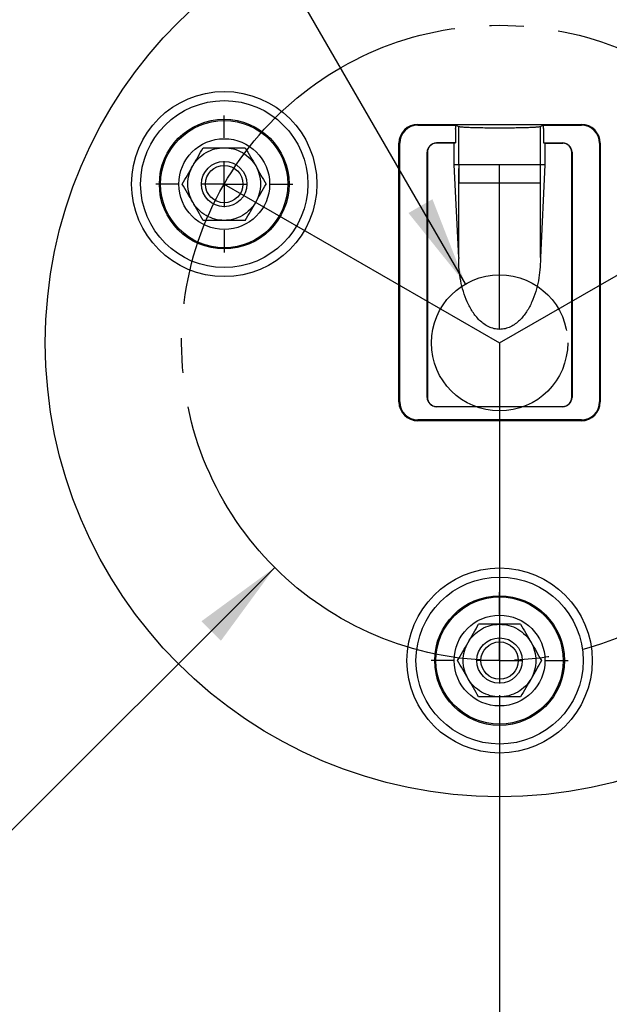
# Model space of a CAD drawing. Header units: millimetres. Extents: x 19 to 819, y 19 to 629.
# Tile 3 of 16: x 135 to 199, y 122 to 230. Entities that reach past the tile are written whole.
import ezdxf

# ---------------------------------------------------------------- set-up
doc = ezdxf.new("R2010")
doc.units = ezdxf.units.MM
doc.header["$LTSCALE"] = 3
doc.linetypes.add('SLD-Center', pattern=[19.05, 15.24, -1.27, 1.27, -1.27])
doc.linetypes.add('SLD-Solid', pattern=[0])
doc.layers.add('CENTER', color=40, linetype='SLD-Center')
doc.layers.add('DIMENSIONS', color=140, linetype='SLD-Solid', lineweight=25)
doc.styles.add('SLDTEXTSTYLE0', font='TXT', dxfattribs={"width": 0.7})
doc.dimstyles.new('SLDDIMSTYLE2', dxfattribs={"dimtxt": 6.474023, "dimasz": 9.906, "dimexe": 0, "dimexo": 0.0625, "dimgap": 1.618506, "dimtad": 0, "dimtih": 1, "dimtoh": 1, "dimdec": 4, "dimlfac": 3, "dimzin": 12, "dimdsep": 46, "dimtxsty": 'SLDTEXTSTYLE0', "dimsah": 1, "dimcen": 0.09, "dimadec": 0, "dimazin": 3, "dimtfac": 1, "dimtdec": 0, "dimtofl": 0, "dimtmove": 0, "dimatfit": 3, "dimfxl": 0, "dimfrac": 2, "dimtolj": 1, "dimtzin": 12, "dimarcsym": 0})
doc.dimstyles.new('SLDDIMSTYLE3', dxfattribs={"dimtxt": 6.474023, "dimasz": 9.906, "dimexe": 0, "dimexo": 0.0625, "dimgap": 1.618506, "dimtad": 0, "dimtih": 1, "dimtoh": 1, "dimrnd": 1e-09, "dimzin": 4, "dimdsep": 46, "dimtxsty": 'SLDTEXTSTYLE0', "dimsah": 1, "dimcen": 0, "dimadec": 0, "dimazin": 1, "dimtfac": 1, "dimtofl": 0, "dimtmove": 0, "dimatfit": 3, "dimfxl": 0, "dimfrac": 2, "dimtolj": 1, "dimtzin": 12, "dimarcsym": 0})

# ---------------------------------------------------------------- blocks, each defined once
blk = doc.blocks.new('_D_5')
at = {"layer": 'DIMENSIONS'}
for p, q in [((220.95, 213.96), (274.06, 244.63)), ((187.34, 155.75), (187.34, 94.42))]:
    blk.add_line(p, q, dxfattribs=at)
for start, end in [(335.6157, 30), (270, 328.2371)]:
    blk.add_arc((187.34, 194.56), 90.61, start, end, dxfattribs=at)
for points in [[(265.81, 239.86), (268.93, 230.34), (271.65, 231.72)], [(187.34, 103.94), (197.31, 102.96), (197.15, 106)]]:
    blk.add_solid(points, dxfattribs=at)
at = {"layer": 'DIMENSIONS', "insert": (256.97, 155.04), "char_height": 6.35, "attachment_point": 1, "style": 'SLDTEXTSTYLE0'}
blk.add_mtext('120°', dxfattribs=at)
blk = doc.blocks.new('_D_6')
at = {"layer": 'DIMENSIONS'}
for p, q in [((162.59, 169.81), (128.27, 135.49)), ((82.71, 144.89), (80.54, 144.89)), ((80.54, 144.89), (80.54, 134.6)), ((101.95, 144.89), (104.13, 144.89)), ((104.13, 144.89), (104.13, 134.6)), ((80.54, 134.6), (82.71, 134.6)), ((104.13, 134.6), (101.95, 134.6)), ((128.27, 135.49), (111.6, 135.49))]:
    blk.add_line(p, q, dxfattribs=at)
blk.add_solid([(162.59, 169.81), (154.51, 163.88), (156.66, 161.73)], dxfattribs=at)
at = {"layer": 'DIMENSIONS', "char_height": 6.35, "attachment_point": 1, "style": 'SLDTEXTSTYLE0'}
for s, insert in [('%%c', (77.83, 154.53)), ('70.0', (87.6, 154.53)), ('2.76', (82.71, 142.79)), ('B.C.', (83.39, 131.05))]:
    blk.add_mtext(s, dxfattribs=dict(at, insert=insert))
blk = doc.blocks.new('_D_7')
at = {"layer": 'DIMENSIONS'}
for p, q in [((100.3, 275.4), (98.12, 275.4)), ((98.12, 275.4), (98.12, 265.12)), ((119.54, 275.4), (121.71, 275.4)), ((121.71, 275.4), (121.71, 265.12)), ((98.12, 265.12), (100.3, 265.12)), ((121.71, 265.12), (119.54, 265.12)), ((149.06, 260.86), (131.84, 260.86)), ((183.59, 201.05), (149.06, 260.86))]:
    blk.add_line(p, q, dxfattribs=at)
blk.add_solid([(183.59, 201.05), (179.95, 210.39), (177.31, 208.87)], dxfattribs=at)
at = {"layer": 'DIMENSIONS', "char_height": 6.35, "attachment_point": 1, "style": 'SLDTEXTSTYLE0'}
for s, insert in [('%%c', (95.41, 285.04)), ('15.0', (105.19, 285.04)), ('0.59', (100.3, 273.3)), ('WIRING', (92.76, 261.56)), ('CUTOUT', (92.21, 251.27))]:
    blk.add_mtext(s, dxfattribs=dict(at, insert=insert))
blk = doc.blocks.new('SW_CENTERMARKSYMBOL_0')
at = {"layer": 'CENTER', "color": 0}
for p, q in [((0, 5.08), (0, 7.54)), ((0, 0), (0, 2.54)), ((-5.08, 0), (-7.54, 0)), ((0, 0), (-2.54, 0)), ((0, 0), (0, -2.54)), ((0, 0), (2.54, 0)), ((5.08, 0), (7.54, 0)), ((0, -5.08), (0, -7.54))]:
    blk.add_line(p, q, dxfattribs=at)
blk = doc.blocks.new('SW_CENTERMARKSYMBOL_1')
at = {"layer": 'CENTER', "color": 0}
for p, q in [((0, 5.08), (0, 7.54)), ((0, 0), (0, 2.54)), ((-5.08, 0), (-7.54, 0)), ((0, 0), (-2.54, 0)), ((0, 0), (0, -2.54)), ((0, 0), (2.54, 0)), ((5.08, 0), (7.54, 0)), ((0, -5.08), (0, -7.54))]:
    blk.add_line(p, q, dxfattribs=at)

msp = doc.modelspace()

# ---------------------------------------------------------------- linework, layer by layer
for p, q in [((178.33739, 218.634157), (196.33739, 218.634157)), ((178.33739, 218.634157), (178.33739, 218.548602)), ((178.33739, 218.548602), (182.492118, 218.548602)), ((182.492118, 218.548602), (182.854514, 218.403953)), ((182.492118, 218.548602), (182.492118, 218.191659)), ((182.492118, 218.123004), (182.492118, 218.191659)), ((182.492118, 218.123004), (182.492118, 216.58526)), ((182.854514, 217.5513), (182.854514, 218.403953)), ((191.820266, 218.403953), (192.182662, 218.548602)), ((191.820266, 218.403953), (191.820266, 217.5513)), ((192.182662, 218.548602), (196.33739, 218.548602)), ((192.182662, 218.191659), (192.182662, 218.548602)), ((192.182662, 218.191659), (192.182662, 218.123004)), ((192.182662, 218.123004), (192.182662, 217.790576)), ((196.33739, 218.548602), (196.33739, 218.634157)), ((182.854514, 214.184451), (182.854514, 217.5513)), ((191.820266, 217.5513), (191.820266, 214.18455)), ((192.182662, 217.790576), (192.182662, 216.830934)), ((176.260565, 188.057332), (176.260565, 216.557332)), ((176.34612, 216.557332), (176.260565, 216.557332)), ((176.34612, 188.057332), (176.34612, 216.557332)), ((180.38739, 216.557332), (180.38739, 216.58526)), ((182.492118, 216.58526), (180.38739, 216.58526)), ((182.352137, 216.557332), (180.38739, 216.557332)), ((182.352137, 216.557332), (182.492118, 216.58526)), ((182.352137, 214.18455), (182.352137, 216.557332)), ((192.182662, 216.830934), (192.182662, 216.58526)), ((192.322644, 216.557332), (192.182662, 216.58526)), ((192.182662, 216.58526), (194.28739, 216.58526)), ((192.322644, 216.557332), (194.28739, 216.557332)), ((192.322644, 216.557332), (192.322644, 214.18455)), ((194.28739, 216.557332), (194.28739, 216.58526)), ((198.32866, 216.557332), (198.32866, 188.057332)), ((198.414216, 216.557332), (198.32866, 216.557332)), ((198.414216, 216.557332), (198.414216, 188.057332)), ((179.359462, 188.557332), (179.359462, 215.557332)), ((179.38739, 215.557332), (179.359462, 215.557332)), ((179.38739, 215.557332), (179.38739, 188.557332)), ((195.28739, 188.557332), (195.28739, 215.557332)), ((195.28739, 215.557332), (195.315318, 215.557332)), ((195.315318, 215.557332), (195.315318, 188.557332)), ((182.83739, 203.974253), (182.352137, 214.18455)), ((182.854514, 214.18455), (182.352137, 214.18455)), ((182.83739, 203.974253), (182.83739, 213.785608)), ((182.83739, 213.785608), (182.83739, 212.18455)), ((192.322644, 214.18455), (191.820266, 214.18455)), ((192.322644, 214.18455), (191.83739, 203.974253)), ((191.83739, 203.974253), (191.83739, 213.785608)), ((182.83739, 212.18455), (187.33739, 212.18455)), ((187.33739, 196.052053), (187.33739, 212.18455)), ((187.33739, 212.18455), (191.83739, 212.18455)), ((182.83739, 203.974253), (182.83739, 203.846281)), ((191.83739, 203.974253), (191.83739, 203.846281)), ((176.260565, 188.057332), (176.34612, 188.057332)), ((179.38739, 188.557332), (179.359462, 188.557332)), ((195.28739, 188.557332), (195.315318, 188.557332)), ((198.32866, 188.057332), (198.414216, 188.057332)), ((180.38739, 187.557332), (194.28739, 187.557332)), ((180.38739, 187.557332), (180.38739, 187.529404)), ((194.28739, 187.529404), (180.38739, 187.529404)), ((194.28739, 187.557332), (194.28739, 187.529404)), ((178.33739, 186.066062), (178.33739, 185.980506)), ((196.33739, 186.066062), (178.33739, 186.066062)), ((196.33739, 185.980506), (178.33739, 185.980506)), ((196.33739, 185.980506), (196.33739, 186.066062))]:
    msp.add_line(p, q)
for centre, radius in [((187.33739, 194.557332), 50), ((157.026501, 212.057332), 10.2), ((157.026501, 212.057332), 9.2), ((157.026501, 212.057332), 7.139683), ((157.026501, 212.057332), 7.006984), ((157.026501, 212.057332), 5), ((157.026501, 212.057332), 2.5), ((157.026501, 212.057332), 2.055), ((187.33739, 159.557332), 10.2), ((187.33739, 159.557332), 9.2), ((187.33739, 159.557332), 7.139683), ((187.33739, 159.557332), 7.006984), ((187.33739, 159.557332), 5), ((187.33739, 159.557332), 2.5), ((187.33739, 159.557332), 2.055)]:
    msp.add_circle(centre, radius)
for centre, radius, start, end in [((178.33739, 216.557332), 2.076826, 90, 180), ((178.33739, 216.557332), 1.99127, 90, 180), ((196.33739, 216.557332), 2.076826, 0, 90), ((196.33739, 216.557332), 1.99127, 0, 90), ((180.38739, 215.557332), 1.027928, 90, 180), ((180.38739, 215.557332), 1, 90, 180), ((194.28739, 215.557332), 1.027928, 0, 90), ((194.28739, 215.557332), 1, 0, 90), ((178.33739, 188.057332), 2.076826, 180, 270), ((178.33739, 188.057332), 1.99127, 180, 270), ((180.38739, 188.557332), 1.027928, 180, 270), ((180.38739, 188.557332), 1, 180, 270), ((194.28739, 188.557332), 1, 270, 0), ((194.28739, 188.557332), 1.027928, 270, 0), ((196.33739, 188.057332), 2.076826, 270, 0), ((196.33739, 188.057332), 1.99127, 270, 0)]:
    msp.add_arc(centre, radius, start, end)
for points, knots in [([(182.854514, 218.403953), (182.878974, 218.39419), (182.928973, 218.384659), (183.077931, 218.366046), (183.177968, 218.356891), (183.424991, 218.339399), (183.570068, 218.33116), (183.90235, 218.315675), (184.091893, 218.308362), (184.502093, 218.295234), (184.722554, 218.28939), (185.194043, 218.279135), (185.447051, 218.274714), (185.96422, 218.267687), (186.230404, 218.265023), (186.778177, 218.26142), (187.058936, 218.260508), (187.612956, 218.260502), (187.889076, 218.261384), (188.439478, 218.264977), (188.708251, 218.267663), (189.224342, 218.274661), (189.474247, 218.279007), (189.950065, 218.28933), (190.170875, 218.295187), (190.579452, 218.308242), (190.768851, 218.315523), (191.103521, 218.331091), (191.248461, 218.339326), (191.494237, 218.356687), (191.595476, 218.365897), (191.745724, 218.384627), (191.795806, 218.39419), (191.820266, 218.403953)], [0, 0, 0, 0, 0.0625, 0.0625, 0.125, 0.125, 0.1875, 0.1875, 0.25, 0.25, 0.3125, 0.3125, 0.375, 0.375, 0.4375, 0.4375, 0.5, 0.5, 0.5625, 0.5625, 0.625, 0.625, 0.6875, 0.6875, 0.75, 0.75, 0.8125, 0.8125, 0.875, 0.875, 0.9375, 0.9375, 1, 1, 1, 1]), ([(153.562399, 214.057332), (153.728926, 214.345764), (153.937843, 214.623118), (154.431612, 215.12158), (154.716359, 215.34228), (155.335081, 215.699685), (155.668672, 215.836166), (156.347779, 216.014935), (156.692887, 216.057332), (157.026501, 216.057332)], [0, 0, 0, 0, 0.25, 0.25, 0.5, 0.5, 0.75, 0.75, 1, 1, 1, 1]), ([(153.562399, 214.057332), (153.758526, 214.397032), (153.952704, 214.733359), (154.3378, 215.400366), (154.528916, 215.731387), (154.7171, 216.057332)], [0, 0, 0, 0, 0.5, 0.5, 1, 1, 1, 1]), ([(154.7171, 216.057332), (155.092928, 216.057332), (155.473838, 216.057332), (156.24601, 216.057332), (156.635142, 216.057332), (157.026501, 216.057332)], [0, 0, 0, 0, 0.5, 0.5, 1, 1, 1, 1]), ([(157.026501, 216.057332), (157.359834, 216.057332), (157.704716, 216.015008), (158.383552, 215.836431), (158.7171, 215.700066), (159.335902, 215.342801), (159.620771, 215.122122), (160.114842, 214.623521), (160.323936, 214.346007), (160.490603, 214.057332)], [0, 0, 0, 0, 0.25, 0.25, 0.5, 0.5, 0.75, 0.75, 1, 1, 1, 1]), ([(157.026501, 216.057332), (157.418756, 216.057332), (157.807113, 216.057332), (158.577301, 216.057332), (158.959532, 216.057332), (159.335902, 216.057332)], [0, 0, 0, 0, 0.5, 0.5, 1, 1, 1, 1]), ([(159.335902, 216.057332), (159.523816, 215.731855), (159.714271, 215.401978), (160.100355, 214.73326), (160.294923, 214.396258), (160.490603, 214.057332)], [0, 0, 0, 0, 0.5, 0.5, 1, 1, 1, 1]), ([(152.407699, 212.057332), (152.595613, 212.382808), (152.786068, 212.712686), (153.172152, 213.381403), (153.36672, 213.718405), (153.562399, 214.057332)], [0, 0, 0, 0, 0.5, 0.5, 1, 1, 1, 1]), ([(153.562399, 210.057332), (153.395733, 210.346007), (153.259946, 210.665845), (153.07518, 211.343023), (153.026501, 211.700066), (153.026501, 212.414597), (153.07518, 212.771641), (153.259946, 213.448819), (153.395733, 213.768657), (153.562399, 214.057332)], [0, 0, 0, 0, 0.25, 0.25, 0.5, 0.5, 0.75, 0.75, 1, 1, 1, 1]), ([(160.490603, 214.057332), (160.657269, 213.768657), (160.793057, 213.448819), (160.977822, 212.771641), (161.026501, 212.414597), (161.026501, 211.700066), (160.977822, 211.343023), (160.793057, 210.665845), (160.657269, 210.346007), (160.490603, 210.057332)], [0, 0, 0, 0, 0.25, 0.25, 0.5, 0.5, 0.75, 0.75, 1, 1, 1, 1]), ([(160.490603, 214.057332), (160.68673, 213.717629), (160.880908, 213.381302), (161.266003, 212.714299), (161.457118, 212.383278), (161.645303, 212.057332)], [0, 0, 0, 0, 0.5, 0.5, 1, 1, 1, 1]), ([(182.854514, 214.184451), (182.852436, 214.18455), (182.850558, 214.180592), (182.848033, 214.168717), (182.846843, 214.161296), (182.845761, 214.151648), (182.845063, 214.144722), (182.844656, 214.140157), (182.843381, 214.12464), (182.842485, 214.109885), (182.841315, 214.084246), (182.840773, 214.07055), (182.840294, 214.05554), (182.839989, 214.045242), (182.839807, 214.038542), (182.838052, 213.969931), (182.83739, 213.886832), (182.83739, 213.785608)], [0, 0, 0, 0, 0.125, 0.125, 0.1875, 0.21875, 0.21875, 0.25, 0.25, 0.375, 0.375, 0.4375, 0.46875, 0.46875, 0.5, 0.5, 1, 1, 1, 1]), ([(184.023313, 214.18455), (183.981984, 214.18461), (183.901533, 214.184725), (183.791007, 214.184806), (183.691362, 214.184808), (183.60234, 214.184736), (183.487704, 214.184475), (183.362621, 214.184171), (183.240065, 214.184106), (183.176799, 214.184413), (183.148501, 214.18455)], [0, 0, 0, 0, 0.11184254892, 0.21771363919, 0.31756770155, 0.41138263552, 0.49915613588, 0.69832889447, 0.86506833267, 1, 1, 1, 1]), ([(187.33739, 214.18455), (186.779896, 214.18455), (186.175887, 214.18455), (185.306082, 214.18455), (185.02294, 214.18455), (184.491881, 214.18455), (184.244133, 214.18455), (184.023313, 214.18455)], [0, 0, 0, 0, 0.5, 0.5, 0.75, 0.75, 1, 1, 1, 1]), ([(191.52628, 214.18455), (191.362723, 214.18455), (191.130249, 214.18455), (190.544679, 214.18455), (190.192056, 214.18455), (189.419014, 214.18455), (188.999594, 214.18455), (188.157816, 214.18455), (187.736118, 214.18455), (187.33739, 214.18455)], [0, 0, 0, 0, 0.25, 0.25, 0.5, 0.5, 0.75, 0.75, 1, 1, 1, 1]), ([(191.83739, 213.785608), (191.83739, 213.873413), (191.83701, 213.960066), (191.834048, 214.074135), (191.832631, 214.109981), (191.828009, 214.165558), (191.82468, 214.18455), (191.820266, 214.18455)], [0, 0, 0, 0, 0.5, 0.5, 0.75, 0.75, 1, 1, 1, 1]), ([(153.562399, 210.057332), (153.366272, 210.397034), (153.172094, 210.733361), (152.786999, 211.400364), (152.595884, 211.731386), (152.407699, 212.057332)], [0, 0, 0, 0, 0.5, 0.5, 1, 1, 1, 1]), ([(160.490603, 210.057332), (160.68673, 210.397034), (160.880908, 210.733361), (161.266003, 211.400364), (161.457118, 211.731386), (161.645303, 212.057332)], [0, 0, 0, 0, 0.5, 0.5, 1, 1, 1, 1]), ([(157.026501, 208.057332), (156.693168, 208.057332), (156.348287, 208.099655), (155.66945, 208.278233), (155.335902, 208.414597), (154.7171, 208.771863), (154.432231, 208.992542), (153.93816, 209.491143), (153.729066, 209.768657), (153.562399, 210.057332)], [0, 0, 0, 0, 0.25, 0.25, 0.5, 0.5, 0.75, 0.75, 1, 1, 1, 1]), ([(154.7171, 208.057332), (154.529186, 208.382808), (154.338731, 208.712686), (153.952647, 209.381403), (153.758079, 209.718405), (153.562399, 210.057332)], [0, 0, 0, 0, 0.5, 0.5, 1, 1, 1, 1]), ([(160.490603, 210.057332), (160.323936, 209.768657), (160.114842, 209.491143), (159.620771, 208.992542), (159.335902, 208.771863), (158.7171, 208.414597), (158.383552, 208.278233), (157.704716, 208.099655), (157.359834, 208.057332), (157.026501, 208.057332)], [0, 0, 0, 0, 0.25, 0.25, 0.5, 0.5, 0.75, 0.75, 1, 1, 1, 1]), ([(159.335902, 208.057332), (159.523816, 208.382808), (159.714271, 208.712686), (160.100355, 209.381403), (160.294923, 209.718405), (160.490603, 210.057332)], [0, 0, 0, 0, 0.5, 0.5, 1, 1, 1, 1]), ([(157.026501, 208.057332), (156.634246, 208.057332), (156.24589, 208.057332), (155.475701, 208.057332), (155.09347, 208.057332), (154.7171, 208.057332)], [0, 0, 0, 0, 0.5, 0.5, 1, 1, 1, 1]), ([(159.335902, 208.057332), (158.960074, 208.057332), (158.579164, 208.057332), (157.806996, 208.057332), (157.41786, 208.057332), (157.026501, 208.057332)], [0, 0, 0, 0, 0.5, 0.5, 1, 1, 1, 1]), ([(187.33739, 196.052053), (187.129184, 196.052053), (186.92574, 196.076928), (186.527423, 196.171447), (186.330511, 196.242316), (185.958391, 196.41952), (185.782332, 196.52547), (185.446866, 196.766264), (185.288524, 196.900657), (184.847114, 197.328109), (184.591051, 197.649897), (184.138656, 198.339321), (183.947017, 198.69969), (183.447876, 199.815128), (183.214464, 200.61131), (182.910475, 202.212921), (182.83739, 203.024577), (182.83739, 203.846281)], [0, 0, 0, 0, 0.0625, 0.0625, 0.125, 0.125, 0.1875, 0.1875, 0.25, 0.25, 0.375, 0.375, 0.5, 0.5, 0.75, 0.75, 1, 1, 1, 1]), ([(191.83739, 203.846281), (191.83739, 203.0249), (191.764361, 202.213587), (191.460651, 200.612698), (191.227826, 199.817173), (190.727265, 198.698584), (190.532963, 198.334055), (190.082501, 197.648476), (189.828522, 197.328872), (189.385248, 196.899714), (189.2268, 196.765477), (188.893885, 196.526488), (188.718447, 196.420624), (188.345308, 196.242687), (188.150636, 196.172478), (187.752127, 196.077411), (187.545206, 196.052053), (187.33739, 196.052053)], [0, 0, 0, 0, 0.25, 0.25, 0.5, 0.5, 0.625, 0.625, 0.75, 0.75, 0.8125, 0.8125, 0.875, 0.875, 0.9375, 0.9375, 1, 1, 1, 1]), ([(183.873289, 161.557332), (184.039955, 161.846007), (184.249049, 162.123521), (184.74312, 162.622122), (185.027989, 162.842801), (185.646791, 163.200066), (185.980339, 163.336431), (186.659176, 163.515008), (187.004057, 163.557332), (187.33739, 163.557332)], [0, 0, 0, 0, 0.25, 0.25, 0.5, 0.5, 0.75, 0.75, 1, 1, 1, 1]), ([(183.873289, 161.557332), (184.069416, 161.897034), (184.263594, 162.233361), (184.648689, 162.900364), (184.839804, 163.231386), (185.027989, 163.557332)], [0, 0, 0, 0, 0.5, 0.5, 1, 1, 1, 1]), ([(187.33739, 163.557332), (186.945136, 163.557332), (186.556779, 163.557332), (185.78659, 163.557332), (185.404359, 163.557332), (185.027989, 163.557332)], [0, 0, 0, 0, 0.5, 0.5, 1, 1, 1, 1]), ([(187.33739, 163.557332), (187.670724, 163.557332), (188.015605, 163.515008), (188.694441, 163.336431), (189.027989, 163.200066), (189.646791, 162.842801), (189.931661, 162.622122), (190.425731, 162.123521), (190.634825, 161.846007), (190.801492, 161.557332)], [0, 0, 0, 0, 0.25, 0.25, 0.5, 0.5, 0.75, 0.75, 1, 1, 1, 1]), ([(189.646791, 163.557332), (189.270963, 163.557332), (188.890053, 163.557332), (188.117885, 163.557332), (187.728749, 163.557332), (187.33739, 163.557332)], [0, 0, 0, 0, 0.5, 0.5, 1, 1, 1, 1]), ([(189.646791, 163.557332), (189.834705, 163.231855), (190.02516, 162.901978), (190.411244, 162.23326), (190.605812, 161.896258), (190.801492, 161.557332)], [0, 0, 0, 0, 0.5, 0.5, 1, 1, 1, 1]), ([(182.718588, 159.557332), (182.906502, 159.882808), (183.096957, 160.212686), (183.483041, 160.881403), (183.677609, 161.218405), (183.873289, 161.557332)], [0, 0, 0, 0, 0.5, 0.5, 1, 1, 1, 1]), ([(183.873289, 157.557332), (183.706622, 157.846007), (183.570835, 158.165845), (183.386069, 158.843023), (183.33739, 159.200066), (183.33739, 159.914597), (183.386069, 160.271641), (183.570835, 160.948819), (183.706622, 161.268657), (183.873289, 161.557332)], [0, 0, 0, 0, 0.25, 0.25, 0.5, 0.5, 0.75, 0.75, 1, 1, 1, 1]), ([(190.801492, 161.557332), (190.968158, 161.268657), (191.103946, 160.948819), (191.288711, 160.271641), (191.33739, 159.914597), (191.33739, 159.200066), (191.288711, 158.843023), (191.103946, 158.165845), (190.968158, 157.846007), (190.801492, 157.557332)], [0, 0, 0, 0, 0.25, 0.25, 0.5, 0.5, 0.75, 0.75, 1, 1, 1, 1]), ([(190.801492, 161.557332), (190.997619, 161.217629), (191.191798, 160.881302), (191.576892, 160.214299), (191.768007, 159.883278), (191.956192, 159.557332)], [0, 0, 0, 0, 0.5, 0.5, 1, 1, 1, 1]), ([(183.873289, 157.557332), (183.677161, 157.897034), (183.482983, 158.233361), (183.097888, 158.900364), (182.906773, 159.231386), (182.718588, 159.557332)], [0, 0, 0, 0, 0.5, 0.5, 1, 1, 1, 1]), ([(191.956192, 159.557332), (191.768278, 159.231855), (191.577823, 158.901978), (191.191739, 158.23326), (190.997171, 157.896258), (190.801492, 157.557332)], [0, 0, 0, 0, 0.5, 0.5, 1, 1, 1, 1]), ([(187.33739, 155.557332), (187.004337, 155.557332), (186.659683, 155.599582), (185.981118, 155.777968), (185.647613, 155.914216), (185.02873, 156.271342), (184.743739, 156.492), (184.249366, 156.99074), (184.040096, 157.268414), (183.873289, 157.557332)], [0, 0, 0, 0, 0.25, 0.25, 0.5, 0.5, 0.75, 0.75, 1, 1, 1, 1]), ([(185.027989, 155.557332), (184.840075, 155.882809), (184.64962, 156.212686), (184.263534, 156.881407), (184.068968, 157.218404), (183.873289, 157.557332)], [0, 0, 0, 0, 0.5, 0.5, 1, 1, 1, 1]), ([(190.801492, 157.557332), (190.634825, 157.268657), (190.425731, 156.991143), (189.931661, 156.492542), (189.646791, 156.271863), (189.027989, 155.914597), (188.694441, 155.778233), (188.015605, 155.599655), (187.670724, 155.557332), (187.33739, 155.557332)], [0, 0, 0, 0, 0.25, 0.25, 0.5, 0.5, 0.75, 0.75, 1, 1, 1, 1]), ([(190.801492, 157.557332), (190.605364, 157.217629), (190.411186, 156.881302), (190.026092, 156.214299), (189.834976, 155.883278), (189.646791, 155.557332)], [0, 0, 0, 0, 0.5, 0.5, 1, 1, 1, 1]), ([(187.33739, 155.557332), (186.945138, 155.557332), (186.556781, 155.557332), (185.786588, 155.557332), (185.404358, 155.557332), (185.027989, 155.557332)], [0, 0, 0, 0, 0.5, 0.5, 1, 1, 1, 1]), ([(189.646791, 155.557332), (189.270963, 155.557332), (188.890053, 155.557332), (188.117885, 155.557332), (187.728749, 155.557332), (187.33739, 155.557332)], [0, 0, 0, 0, 0.5, 0.5, 1, 1, 1, 1])]:
    msp.add_open_spline(points, degree=3, knots=knots)
for points in [[(183.148501, 214.18455), (182.985343, 214.18455), (182.890378, 214.184547), (182.854514, 214.184451)], [(187.33739, 212.18455), (187.33739, 212.78915), (187.33739, 213.486418), (187.33739, 214.18455)], [(191.820266, 214.18455), (191.784403, 214.18455), (191.689437, 214.18455), (191.52628, 214.18455)]]:
    msp.add_open_spline(points, degree=3)
at = {"layer": 'CENTER'}
for p, q in [((157.026501, 212.057332), (187.33739, 194.557332)), ((187.33739, 194.557332), (217.648279, 212.057332)), ((187.33739, 194.557332), (187.33739, 159.557332))]:
    msp.add_line(p, q, dxfattribs=at)
at = {"layer": 'CENTER', "linetype": 'SLD-Center'}
for radius in [35, 7.5]:
    msp.add_circle((187.33739, 194.557332), radius, dxfattribs=at)

# ---------------------------------------------------------------- block references
at = {"layer": 'CENTER'}
for name, p in [('SW_CENTERMARKSYMBOL_0', (157.026501, 212.057332)), ('SW_CENTERMARKSYMBOL_1', (187.33739, 159.557332))]:
    msp.add_blockref(name, p, dxfattribs=at)

# ---------------------------------------------------------------- dimensions: what is measured, and where the dimension line sits
at = {"layer": 'DIMENSIONS'}
for p1, p2, text, picture, middle in [((191.08739, 188.062141), (183.58739, 201.052522), '<>\\PWIRING\\PCUTOUT', '_D_7', (109.917792, 264.203848)), ((212.086128, 219.306069), (162.588653, 169.808594), '<>\\PB.C.', '_D_6', (92.333252, 138.83647))]:
    dim = msp.add_diameter_dim_2p(p1=p1, p2=p2, text=text, dimstyle='SLDDIMSTYLE3', dxfattribs=at)
    dim.commit()
    dim.dimension.update_dxf_attribs({"geometry": picture, "text_midpoint": middle, "dimtype": 163})
dim = msp.add_angular_dim_2l(base=(231.431932, 115.395396), line1=((187.33739, 159.557332), (187.33739, 194.557332)), line2=((217.648279, 212.057332), (187.33739, 194.557332)), dimstyle='SLDDIMSTYLE2', dxfattribs=at)
dim.commit()
dim.dimension.update_dxf_attribs({"geometry": '_D_5', "text_midpoint": (267.33739, 152.002182), "dimtype": 162})

doc.saveas('drawing.dxf')
